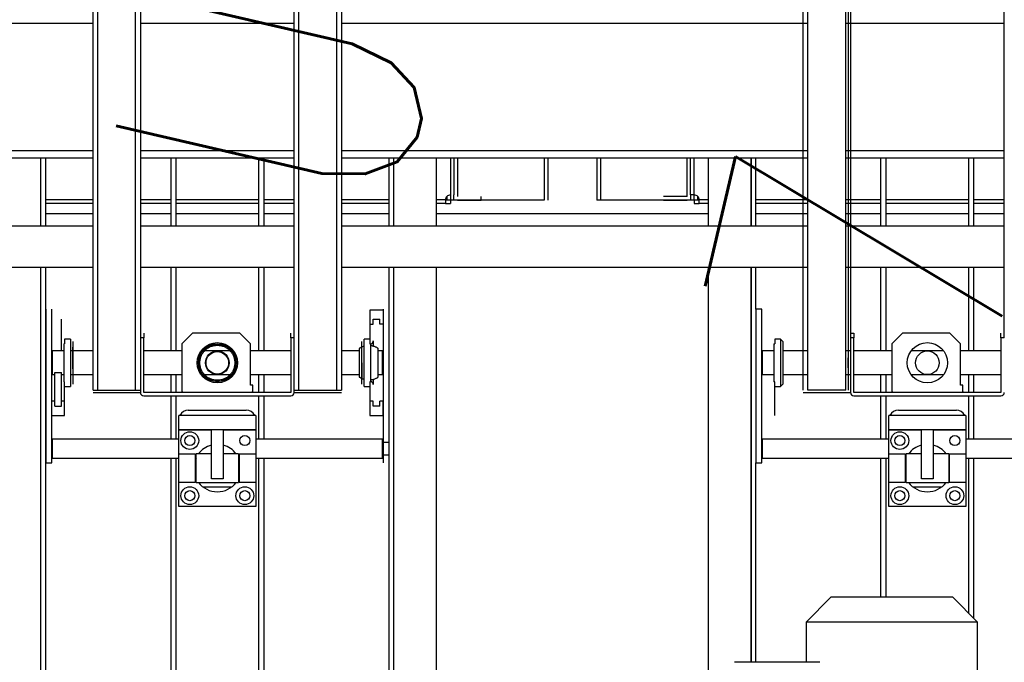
# Model space of a CAD drawing. Extents: x 34560 to 100229, y -303284 to -152113.
# Tile 8 of 74: x 87073 to 87905, y -300467 to -299924. Entities that reach past the tile are written whole.
import ezdxf

# ---------------------------------------------------------------- set-up
doc = ezdxf.new("R2010")
doc.units = 0
doc.header["$LTSCALE"] = 100
doc.linetypes.add('A_AGEG-_-____-A-$0$VERDECKT2', pattern=[4.762499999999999, 3.175, -1.5875])
doc.linetypes.add('ATPI1189A__GEG-_-FOE_-A-$0$SLD_SOLID', pattern=[0])
for name, color, linetype in [('A_AGEG-_-____-A-$0$A3-DECK-HOE', 5, 'A_AGEG-_-____-A-$0$VERDECKT2'), ('ATPI1189A__GEG-_-FOE_-A-$0$71', 7, 'CONTINUOUS'), ('BITO_BUILDING', 8, 'CONTINUOUS')]:
    doc.layers.add(name, color=color, linetype=linetype)
doc.styles.add('A_AGEG-_-____-A-$0$NORMAL', font='romans.shx', dxfattribs={"width": 0.75})

# ---------------------------------------------------------------- blocks, each defined once
blk = doc.blocks.new('EG-A-008 GR')
at = {"layer": 'ATPI1189A__GEG-_-FOE_-A-$0$71', "color": 56, "linetype": 'ATPI1189A__GEG-_-FOE_-A-$0$SLD_SOLID'}
for p, q in [((816.5712273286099, 209.593655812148), (816.5712273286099, 362.7934238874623)), ((816.9710076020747, 209.593655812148), (816.9710076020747, 362.7934238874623)), ((820.170775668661, 209.593655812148), (820.170775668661, 362.7934238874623)), ((833.9708244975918, 209.593655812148), (833.9708244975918, 362.7934238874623)), ((837.1713555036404, 209.593655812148), (837.1713555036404, 362.7934238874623)), ((837.5711357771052, 362.7934238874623), (837.5711357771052, 209.593655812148)), ((876.5710747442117, 209.593655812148), (876.5710747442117, 362.7934238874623)), ((876.9708550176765, 209.593655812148), (876.9708550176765, 362.7934238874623)), ((880.1713860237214, 209.593655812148), (880.1713860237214, 362.7934238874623)), ((880.3712761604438, 362.7934238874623), (880.3712761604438, 209.593655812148)), ((820.5713188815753, 358.393552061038), (820.5713188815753, 214.3936893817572)), ((833.5710442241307, 213.9935276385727), (833.5710442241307, 357.9937717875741)), ((880.5711662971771, 358.393552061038), (880.5711662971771, 214.3936893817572)), ((893.5708916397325, 213.9935276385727), (893.5708916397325, 357.9937717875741)), ((816.5712273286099, 240.5537388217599), (782.5708305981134, 240.5537388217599)), ((833.5710442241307, 240.5537388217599), (820.5713188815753, 240.5537388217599)), ((876.9708550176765, 240.5537388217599), (837.5711357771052, 240.5537388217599)), ((893.5708916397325, 240.5537388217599), (880.1713860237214, 240.5537388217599)), ((782.5708305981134, 229.8336765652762), (816.5712273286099, 229.8336765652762)), ((820.5713188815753, 229.8336765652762), (833.5710442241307, 229.8336765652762)), ((837.5711357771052, 229.8336765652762), (876.9708550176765, 229.8336765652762)), ((880.1713860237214, 229.8336765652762), (893.5708916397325, 229.8336765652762)), ((794.5711052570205, 229.193570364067), (816.5712273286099, 229.193570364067)), ((812.1713555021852, 223.4585544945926), (812.1713555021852, 229.193570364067)), ((812.1721184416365, 223.4585544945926), (812.1721184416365, 229.193570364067)), ((812.5718987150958, 223.4585544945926), (812.5718987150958, 229.193570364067)), ((820.5713188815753, 229.193570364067), (833.5710442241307, 229.193570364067)), ((823.1447136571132, 229.193570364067), (823.1447136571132, 223.4585544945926)), ((823.5948479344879, 223.4585544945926), (823.5948479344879, 229.193570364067)), ((830.5498039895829, 229.193570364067), (830.5498039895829, 223.4585544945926)), ((830.9991753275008, 229.193570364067), (830.9991753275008, 223.4585544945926)), ((837.5711357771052, 229.193570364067), (876.9708550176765, 229.193570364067)), ((841.5719902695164, 229.193570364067), (841.5719902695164, 223.4585544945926)), ((841.9732964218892, 223.4585544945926), (841.9732964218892, 229.193570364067)), ((845.5713188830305, 229.193570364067), (845.5713188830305, 223.4585544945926)), ((846.769896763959, 229.193570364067), (846.769896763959, 226.0697147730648)), ((846.7706597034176, 229.193570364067), (846.7706597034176, 226.0697147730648)), ((847.071257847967, 229.193570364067), (847.071257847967, 226.0697147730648)), ((847.3710930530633, 229.193570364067), (847.3710930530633, 225.9445927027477)), ((854.6808159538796, 229.193570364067), (854.6808159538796, 225.6390354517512)), ((854.991332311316, 229.193570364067), (854.991332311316, 225.6390354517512)), ((859.1493523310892, 229.193570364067), (859.1493523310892, 225.6390354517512)), ((859.4591057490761, 229.193570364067), (859.4591057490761, 225.6390354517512)), ((866.7688286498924, 225.9445927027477), (866.7688286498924, 229.193570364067)), ((867.0686638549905, 226.0697147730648), (867.0686638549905, 229.193570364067)), ((867.3700249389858, 226.0697147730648), (867.3700249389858, 229.193570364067)), ((868.5724175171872, 223.4585544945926), (868.5724175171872, 229.193570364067)), ((872.171202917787, 229.193570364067), (872.171202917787, 223.4585544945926)), ((872.1719658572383, 223.4585544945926), (872.1719658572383, 229.193570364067)), ((872.5717461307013, 223.4585544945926), (872.5717461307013, 229.193570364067)), ((880.1713860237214, 229.193570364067), (893.5708916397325, 229.193570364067)), ((883.1445610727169, 223.4585544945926), (883.1445610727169, 229.193570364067)), ((883.5946953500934, 223.4585544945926), (883.5946953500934, 229.193570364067)), ((890.5496514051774, 229.193570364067), (890.5496514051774, 223.4585544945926)), ((890.9997856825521, 223.4585544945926), (890.9997856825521, 229.193570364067)), ((854.991332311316, 227.0638248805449), (854.991332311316, 226.2150547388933)), ((816.5712273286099, 225.6447574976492), (812.5718987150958, 225.6447574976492)), ((823.1447136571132, 225.6447574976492), (820.5713188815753, 225.6447574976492)), ((830.5498039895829, 225.6447574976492), (823.5948479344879, 225.6447574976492)), ((833.5710442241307, 225.6447574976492), (830.9991753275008, 225.6447574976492)), ((841.5719902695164, 225.6447574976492), (837.5711357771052, 225.6447574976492)), ((846.3449394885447, 225.6447574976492), (845.5713188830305, 225.6447574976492)), ((846.3449394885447, 225.6447574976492), (846.3449394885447, 225.5718967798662)), ((846.769896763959, 225.6436130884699), (846.3449394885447, 225.6436130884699)), ((846.3449394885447, 225.5718967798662), (846.3449394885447, 225.3437778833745)), ((846.4807427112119, 225.6390354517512), (846.4807427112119, 225.9564182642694)), ((846.769896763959, 225.6436130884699), (846.769896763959, 225.3437778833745)), ((846.7706597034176, 226.0697147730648), (846.7706597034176, 225.6447574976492)), ((846.7706597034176, 225.6447574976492), (847.071257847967, 225.6447574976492)), ((854.6808159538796, 225.6390354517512), (846.7866814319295, 225.6390354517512)), ((847.071257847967, 225.6447574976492), (847.071257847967, 226.0697147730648)), ((847.3718559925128, 225.6436130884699), (849.3707573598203, 225.6436130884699)), ((849.3707573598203, 225.6436130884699), (849.3707573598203, 225.9438297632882)), ((859.4591057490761, 225.6390354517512), (859.1493523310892, 225.6390354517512)), ((859.4491875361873, 225.6390354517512), (859.4591057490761, 225.6390354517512)), ((867.3532402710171, 225.6390354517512), (859.4591057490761, 225.6390354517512)), ((866.7680657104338, 225.9438297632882), (864.7699272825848, 225.9438297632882)), ((864.7699272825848, 225.6436130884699), (866.7680657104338, 225.6436130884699)), ((867.3128044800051, 226.0697147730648), (867.0686638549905, 226.0697147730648)), ((867.0686638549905, 226.0697147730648), (867.0686638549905, 225.6447574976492)), ((867.3700249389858, 226.0697147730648), (867.3128044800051, 226.0697147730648)), ((867.3692619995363, 225.6447574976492), (867.3692619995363, 226.0697147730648)), ((867.7949822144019, 225.6436130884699), (867.3700249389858, 225.6436130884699)), ((867.3700249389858, 225.6436130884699), (867.3700249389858, 225.3437778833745)), ((867.6591789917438, 225.9564182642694), (867.6591789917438, 225.6390354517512)), ((867.6690972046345, 225.9468815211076), (867.6690972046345, 225.6390354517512)), ((867.7949822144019, 225.3437778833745), (867.7949822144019, 225.6447574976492)), ((868.5724175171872, 225.6447574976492), (867.7949822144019, 225.6447574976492)), ((876.9708550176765, 225.6447574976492), (872.5717461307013, 225.6447574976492)), ((883.1445610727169, 225.6447574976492), (880.1713860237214, 225.6447574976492)), ((890.5496514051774, 225.6447574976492), (883.5946953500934, 225.6447574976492)), ((893.5708916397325, 225.6447574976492), (890.9997856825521, 225.6447574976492)), ((816.5712273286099, 225.3437778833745), (812.5718987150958, 225.3437778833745)), ((823.1447136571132, 225.3437778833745), (820.5713188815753, 225.3437778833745)), ((830.5498039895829, 225.3437778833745), (823.5948479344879, 225.3437778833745)), ((833.5710442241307, 225.3437778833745), (830.9991753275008, 225.3437778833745)), ((841.5719902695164, 225.3437778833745), (837.5711357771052, 225.3437778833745)), ((846.3449394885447, 225.3437778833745), (845.5713188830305, 225.3437778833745)), ((846.3449394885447, 225.3437778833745), (846.769896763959, 225.3437778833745)), ((867.3700249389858, 225.3437778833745), (867.7949822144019, 225.3437778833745)), ((868.5724175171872, 225.3437778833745), (867.7949822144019, 225.3437778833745)), ((876.9708550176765, 225.3437778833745), (872.5717461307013, 225.3437778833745)), ((883.1445610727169, 225.3437778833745), (880.1713860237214, 225.3437778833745)), ((890.5496514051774, 225.3437778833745), (883.5946953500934, 225.3437778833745)), ((893.5708916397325, 225.3437778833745), (890.9997856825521, 225.3437778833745)), ((816.5712273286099, 224.4816563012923), (812.5718987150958, 224.4816563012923)), ((823.1447136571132, 224.4816563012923), (820.5713188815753, 224.4816563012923)), ((830.5498039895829, 224.4816563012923), (823.5948479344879, 224.4816563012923)), ((833.5710442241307, 224.4816563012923), (830.9991753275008, 224.4816563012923)), ((841.5719902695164, 224.4816563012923), (837.5711357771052, 224.4816563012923)), ((868.5724175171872, 224.4816563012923), (845.5713188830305, 224.4816563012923)), ((876.9708550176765, 224.4816563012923), (872.5717461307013, 224.4816563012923)), ((883.1445610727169, 224.4816563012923), (880.1713860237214, 224.4816563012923)), ((890.5496514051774, 224.4816563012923), (883.5946953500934, 224.4816563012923)), ((893.5708916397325, 224.4816563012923), (890.9997856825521, 224.4816563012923)), ((794.5711052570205, 223.4585544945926), (816.5712273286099, 223.4585544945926)), ((820.5713188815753, 223.4585544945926), (833.5710442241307, 223.4585544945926)), ((837.5711357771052, 223.4585544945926), (876.9708550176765, 223.4585544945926)), ((880.1713860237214, 223.4585544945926), (893.5708916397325, 223.4585544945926)), ((794.5711052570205, 219.9585697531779), (816.5712273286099, 219.9585697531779)), ((812.1713555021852, 146.1937687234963), (812.1713555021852, 219.9585697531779)), ((812.1721184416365, 146.1937687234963), (812.1721184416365, 219.9585697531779)), ((812.5718987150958, 146.1937687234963), (812.5718987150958, 219.9585697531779)), ((820.5713188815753, 219.9585697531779), (833.5710442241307, 219.9585697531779)), ((823.1447136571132, 219.9585697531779), (823.1447136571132, 212.8941318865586)), ((823.5948479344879, 212.8941318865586), (823.5948479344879, 219.9585697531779)), ((830.5498039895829, 219.9585697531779), (830.5498039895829, 212.8941318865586)), ((830.9991753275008, 219.9585697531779), (830.9991753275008, 212.8941318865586)), ((837.5711357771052, 219.9585697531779), (876.9708550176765, 219.9585697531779)), ((841.5719902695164, 219.9585697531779), (841.5719902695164, 205.1590702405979)), ((841.9732964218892, 146.1937687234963), (841.9732964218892, 219.9585697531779)), ((845.5713188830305, 219.9585697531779), (845.5713188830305, 146.1937687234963)), ((868.5724175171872, 146.1937687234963), (868.5724175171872, 219.9585697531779)), ((872.171202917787, 219.9585697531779), (872.171202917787, 186.5937015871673)), ((872.1719658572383, 186.5937015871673), (872.1719658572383, 219.9585697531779)), ((872.5717461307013, 216.4337894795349), (872.5717461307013, 219.9585697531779)), ((880.1713860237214, 219.9585697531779), (893.5708916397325, 219.9585697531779)), ((883.1445610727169, 212.8941318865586), (883.1445610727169, 219.9585697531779)), ((883.5946953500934, 212.8941318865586), (883.5946953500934, 219.9585697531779)), ((890.5496514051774, 219.9585697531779), (890.5496514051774, 212.8941318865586)), ((890.9997856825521, 212.8941318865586), (890.9997856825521, 219.9585697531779)), ((812.5741875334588, 216.4337894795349), (812.5741875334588, 203.4340641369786)), ((813.0739128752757, 203.4340641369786), (813.0739128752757, 216.4337894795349)), ((841.0722649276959, 216.3441440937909), (839.9721062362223, 216.3441440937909)), ((839.9721062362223, 216.3441440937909), (839.9721062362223, 215.1440403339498)), ((841.0722649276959, 216.3441440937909), (841.0722649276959, 215.1440403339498)), ((841.0737908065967, 216.4337894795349), (841.0737908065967, 203.4340641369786)), ((841.5742790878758, 216.4337894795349), (841.5742790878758, 203.4340641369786)), ((873.0722344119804, 216.4337894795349), (872.5717461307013, 216.4337894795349)), ((872.5717461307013, 216.4337894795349), (872.5717461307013, 203.4340641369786)), ((873.0722344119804, 203.4340641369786), (873.0722344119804, 216.4337894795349)), ((812.5741875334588, 215.6590244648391), (812.5741875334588, 214.8091099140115)), ((813.897124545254, 215.1440403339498), (813.897124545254, 215.5686161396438)), ((840.2467644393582, 215.1440403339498), (840.2467644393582, 215.5686161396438)), ((840.2467644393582, 215.5686161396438), (840.7968437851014, 215.5686161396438)), ((840.7968437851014, 215.1440403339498), (840.7968437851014, 215.5686161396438)), ((813.897124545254, 213.7379429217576), (813.897124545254, 215.1440403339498)), ((839.9721062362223, 215.1440403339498), (839.9721062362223, 213.4941837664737)), ((839.9721062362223, 215.1440403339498), (840.2467644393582, 215.1440403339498)), ((841.0722649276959, 215.1440403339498), (840.7968437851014, 215.1440403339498)), ((814.672271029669, 213.8943455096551), (814.1717827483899, 213.8943455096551)), ((814.1717827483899, 213.8943455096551), (814.1717827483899, 213.4941837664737)), ((814.672271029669, 213.8943455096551), (814.672271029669, 209.8942539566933)), ((820.5713188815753, 214.3936893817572), (820.5713188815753, 213.9935276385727)), ((820.8711540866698, 213.9935276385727), (820.5713188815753, 213.9935276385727)), ((820.5713188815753, 213.9935276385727), (820.5713188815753, 209.3952915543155)), ((820.8711540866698, 214.3936893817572), (820.8711540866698, 213.9935276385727)), ((820.8711540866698, 209.3952915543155), (820.8711540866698, 213.9935276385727)), ((824.9719536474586, 214.394070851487), (824.0716850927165, 213.4941837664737)), ((828.972045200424, 214.394070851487), (824.9719536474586, 214.394070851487)), ((829.872313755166, 213.4941837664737), (828.972045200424, 214.394070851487)), ((833.2727348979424, 213.9935276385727), (833.2727348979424, 214.3936893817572)), ((833.2727348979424, 213.9935276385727), (833.2727348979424, 209.3952915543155)), ((833.5733330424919, 213.9935276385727), (833.2727348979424, 213.9935276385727)), ((833.5733330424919, 213.9935276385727), (833.5733330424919, 214.3936893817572)), ((833.5733330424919, 209.3952915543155), (833.5733330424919, 213.9935276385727)), ((839.9721062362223, 213.8943455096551), (839.4723808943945, 213.8943455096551)), ((839.4723808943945, 209.8942539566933), (839.4723808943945, 213.8943455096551)), ((874.6721184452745, 213.8943455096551), (874.1723931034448, 213.8943455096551)), ((874.1723931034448, 213.8943455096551), (874.1723931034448, 213.4941837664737)), ((874.8720085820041, 213.6940739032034), (874.6721184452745, 213.8943455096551)), ((874.6721184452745, 213.8943455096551), (874.6721184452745, 209.8942539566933)), ((880.5711662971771, 214.3936893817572), (880.5711662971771, 213.9935276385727)), ((880.5711662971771, 214.3936893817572), (880.8710015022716, 214.3936893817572)), ((880.5711662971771, 213.9935276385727), (880.5711662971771, 209.3952915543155)), ((880.8710015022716, 213.9935276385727), (880.5711662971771, 213.9935276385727)), ((880.8710015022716, 214.3936893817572), (880.8710015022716, 213.9935276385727)), ((880.8710015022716, 209.3952915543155), (880.8710015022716, 213.9935276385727)), ((884.9718010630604, 214.394070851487), (884.0722954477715, 213.4941837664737)), ((888.9718926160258, 214.394070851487), (884.9718010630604, 214.394070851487)), ((889.8721611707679, 213.4941837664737), (888.9718926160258, 214.394070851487)), ((893.2733452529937, 213.9935276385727), (893.2733452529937, 214.3936893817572)), ((893.2733452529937, 213.9935276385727), (893.2733452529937, 209.3952915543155)), ((893.5731804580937, 213.9935276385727), (893.2733452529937, 213.9935276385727)), ((813.897124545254, 212.8941318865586), (813.897124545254, 213.7379429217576)), ((814.0970146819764, 213.4941837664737), (814.1717827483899, 213.4941837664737)), ((814.0970146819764, 213.4941837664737), (814.0970146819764, 210.2940342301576)), ((814.8721611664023, 213.6940739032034), (814.8721611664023, 210.0941440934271)), ((814.8721611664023, 211.3919041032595), (814.8721611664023, 213.2153293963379)), ((824.0716850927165, 213.4941837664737), (824.0716850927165, 209.4940922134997)), ((829.872313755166, 209.9941990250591), (829.872313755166, 213.4941837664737)), ((839.0718376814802, 213.0997440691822), (839.0718376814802, 210.6865665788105)), ((839.2717278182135, 211.8942997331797), (839.2717278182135, 213.6940739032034)), ((839.9721062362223, 213.4941837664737), (840.0468743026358, 213.4941837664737)), ((840.0468743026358, 210.2940342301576), (840.0468743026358, 213.4941837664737)), ((840.2467644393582, 213.7379429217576), (840.2467644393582, 213.2908604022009)), ((840.6717217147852, 211.8942997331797), (840.6717217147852, 213.1016514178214)), ((874.0968620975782, 213.4941837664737), (874.1723931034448, 213.4941837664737)), ((874.0968620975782, 213.4941837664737), (874.0968620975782, 210.2940342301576)), ((874.8720085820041, 213.6940739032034), (874.8720085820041, 210.0941440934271)), ((884.0722954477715, 213.4941837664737), (884.0722954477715, 209.4940922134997)), ((889.8721611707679, 209.9941990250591), (889.8721611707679, 213.4941837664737)), ((814.0970146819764, 212.8941318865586), (813.121978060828, 212.8941318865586)), ((813.121978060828, 212.8941318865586), (813.121978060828, 210.8940861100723)), ((816.5712273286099, 212.8941318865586), (814.672271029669, 212.8941318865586)), ((824.0716850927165, 212.8941318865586), (820.8711540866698, 212.8941318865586)), ((825.8554375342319, 212.8941318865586), (825.8233940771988, 212.8941318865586)), ((828.1556999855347, 212.8941318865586), (825.9881889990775, 212.8941318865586)), ((828.3212578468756, 212.8941318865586), (828.288451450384, 212.8941318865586)), ((833.2727348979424, 212.8941318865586), (829.872313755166, 212.8941318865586)), ((839.0718376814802, 212.8941318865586), (837.5711357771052, 212.8941318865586)), ((841.0219109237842, 212.8941318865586), (840.6717217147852, 212.8941318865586)), ((841.0219109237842, 210.8940861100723), (841.0219109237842, 212.8941318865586)), ((874.0968620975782, 212.8941318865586), (873.1218254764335, 212.8941318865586)), ((873.1218254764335, 212.8941318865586), (873.1218254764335, 210.8940861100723)), ((876.9708550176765, 212.8941318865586), (874.8720085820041, 212.8941318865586)), ((880.5711662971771, 212.8941318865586), (880.1713860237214, 212.8941318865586)), ((880.3712761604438, 211.4685795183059), (880.3712761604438, 212.3184940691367)), ((884.0722954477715, 212.8941318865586), (880.8710015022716, 212.8941318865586)), ((888.4469902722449, 212.8941318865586), (885.6973564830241, 212.8941318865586)), ((893.2733452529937, 212.8941318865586), (889.8721611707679, 212.8941318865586)), ((839.2717278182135, 211.8942997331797), (839.2717278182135, 210.5728886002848)), ((839.2717278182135, 210.0941440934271), (839.2717278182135, 211.8942997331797)), ((840.6717217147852, 210.6884739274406), (840.6717217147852, 211.8942997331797)), ((813.121978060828, 210.8940861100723), (813.3470451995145, 210.8940861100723)), ((813.3470451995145, 211.062695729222), (813.897124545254, 211.062695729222)), ((813.3470451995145, 208.2196018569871), (813.3470451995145, 211.062695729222)), ((813.897124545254, 208.2196018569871), (813.897124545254, 211.062695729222)), ((813.897124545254, 210.8940861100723), (814.0970146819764, 210.8940861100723)), ((814.672271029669, 210.8940861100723), (816.5712273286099, 210.8940861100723)), ((820.8711540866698, 210.8940861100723), (824.0716850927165, 210.8940861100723)), ((823.1447136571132, 210.8940861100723), (823.1447136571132, 209.3941471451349)), ((823.5948479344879, 209.3941471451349), (823.5948479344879, 210.8940861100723)), ((825.8233940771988, 210.8940861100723), (825.8554375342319, 210.8940861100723)), ((825.9881889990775, 210.8940861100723), (828.1556999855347, 210.8940861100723)), ((828.288451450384, 210.8940861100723), (828.3212578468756, 210.8940861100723)), ((829.872313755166, 210.8940861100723), (833.2727348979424, 210.8940861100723)), ((830.5498039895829, 210.8940861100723), (830.5498039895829, 209.3941471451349)), ((830.9991753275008, 210.8940861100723), (830.9991753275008, 209.3941471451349)), ((837.5711357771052, 210.8940861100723), (839.0718376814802, 210.8940861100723)), ((840.6717217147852, 210.8940861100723), (841.0219109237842, 210.8940861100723)), ((873.1218254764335, 210.8940861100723), (874.0968620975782, 210.8940861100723)), ((874.8720085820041, 210.8940861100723), (876.9708550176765, 210.8940861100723)), ((880.1713860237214, 210.8940861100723), (880.5711662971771, 210.8940861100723)), ((880.8710015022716, 210.8940861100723), (884.0722954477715, 210.8940861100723)), ((883.1445610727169, 209.3941471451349), (883.1445610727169, 210.8940861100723)), ((883.5946953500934, 209.3941471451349), (883.5946953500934, 210.8940861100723)), ((885.6973564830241, 210.8940861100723), (888.4469902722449, 210.8940861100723)), ((889.8721611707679, 210.8940861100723), (893.2733452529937, 210.8940861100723)), ((890.5496514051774, 210.8940861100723), (890.5496514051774, 209.3941471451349)), ((890.9997856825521, 209.3941471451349), (890.9997856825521, 210.8940861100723)), ((814.1717827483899, 210.2940342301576), (814.0970146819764, 210.2940342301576)), ((814.1717827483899, 208.6441776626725), (814.1717827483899, 210.2940342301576)), ((814.1717827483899, 209.8942539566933), (814.672271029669, 209.8942539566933)), ((830.0722038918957, 209.9941990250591), (829.872313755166, 209.9941990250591)), ((830.0722038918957, 209.4940922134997), (830.0722038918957, 209.9941990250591)), ((839.4723808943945, 209.8942539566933), (839.9721062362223, 209.8942539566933)), ((840.0468743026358, 210.2940342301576), (839.9721062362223, 210.2940342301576)), ((839.9721062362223, 210.2940342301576), (839.9721062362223, 208.6441776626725)), ((840.2467644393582, 210.4943058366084), (840.2467644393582, 210.0502750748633)), ((874.1723931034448, 210.2940342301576), (874.0968620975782, 210.2940342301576)), ((874.1723931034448, 208.6441776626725), (874.1723931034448, 210.2940342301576)), ((874.1723931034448, 209.8942539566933), (874.6721184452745, 209.8942539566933)), ((874.6721184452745, 209.8942539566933), (874.8720085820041, 210.0941440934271)), ((890.0720513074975, 209.9941990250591), (889.8721611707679, 209.9941990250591)), ((890.0720513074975, 209.4940922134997), (890.0720513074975, 209.9941990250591)), ((812.5741875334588, 209.0588352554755), (812.5741875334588, 208.2089207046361)), ((816.5712273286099, 209.593655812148), (816.9710076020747, 209.593655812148)), ((816.5712273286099, 209.3937656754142), (816.9710076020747, 209.3937656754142)), ((816.9710076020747, 209.593655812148), (820.170775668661, 209.593655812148)), ((816.9710076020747, 209.3937656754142), (820.170775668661, 209.3937656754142)), ((820.170775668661, 209.593655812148), (820.5713188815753, 209.593655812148)), ((820.170775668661, 209.3937656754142), (820.5713188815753, 209.3937656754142)), ((833.2719719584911, 209.3941471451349), (820.8719170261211, 209.3941471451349)), ((820.8719170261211, 209.0943119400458), (833.2719719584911, 209.0943119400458)), ((823.1447136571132, 209.0943119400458), (823.1447136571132, 205.4341099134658)), ((823.5948479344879, 205.4341099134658), (823.5948479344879, 209.0943119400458)), ((824.1723931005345, 209.3941471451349), (824.0716850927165, 209.4940922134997)), ((830.0722038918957, 209.4940922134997), (829.9722588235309, 209.3941471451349)), ((830.5498039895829, 209.0943119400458), (830.5498039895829, 205.4341099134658)), ((830.9991753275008, 209.0943119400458), (830.9991753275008, 205.4341099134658)), ((833.5733330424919, 209.593655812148), (833.9708244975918, 209.593655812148)), ((833.5733330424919, 209.3937656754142), (833.9708244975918, 209.3937656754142)), ((833.9708244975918, 209.593655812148), (837.1713555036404, 209.593655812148)), ((833.9708244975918, 209.3937656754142), (837.1713555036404, 209.3937656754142)), ((837.1713555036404, 209.593655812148), (837.5711357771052, 209.593655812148)), ((837.1713555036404, 209.3937656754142), (837.5711357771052, 209.3937656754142)), ((876.5710747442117, 209.3937656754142), (876.9708550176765, 209.3937656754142)), ((880.1713860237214, 209.593655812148), (876.9708550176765, 209.593655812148)), ((876.9708550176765, 209.3937656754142), (880.1713860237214, 209.3937656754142)), ((880.1713860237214, 209.3937656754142), (880.5711662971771, 209.3937656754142)), ((893.2718193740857, 209.3941471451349), (880.8717644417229, 209.3941471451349)), ((880.8717644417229, 209.0943119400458), (893.2718193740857, 209.0943119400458)), ((883.1445610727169, 205.4341099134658), (883.1445610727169, 209.0943119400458)), ((883.5946953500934, 205.4341099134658), (883.5946953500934, 209.0943119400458)), ((884.1722405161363, 209.3941471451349), (884.0722954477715, 209.4940922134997)), ((890.0720513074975, 209.4940922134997), (889.9721062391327, 209.3941471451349)), ((890.5496514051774, 209.0943119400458), (890.5496514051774, 205.4341099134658)), ((890.9997856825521, 205.4341099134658), (890.9997856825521, 209.0943119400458)), ((813.3470451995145, 208.6441776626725), (813.0723869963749, 208.6441776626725)), ((813.0723869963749, 208.6441776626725), (813.0723869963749, 207.4440739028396)), ((813.3470451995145, 208.2196018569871), (813.897124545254, 208.2196018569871)), ((814.1717827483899, 208.6441776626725), (813.897124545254, 208.6441776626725)), ((814.1717827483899, 207.4440739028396), (814.1717827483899, 208.6441776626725)), ((839.9721062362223, 208.6441776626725), (839.9721062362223, 207.4440739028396)), ((840.2467644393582, 208.6441776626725), (839.9721062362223, 208.6441776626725)), ((840.2467644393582, 208.2196018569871), (840.2467644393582, 208.6441776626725)), ((840.7968437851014, 208.2196018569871), (840.2467644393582, 208.2196018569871)), ((841.0722649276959, 208.6441776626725), (840.7968437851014, 208.6441776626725)), ((840.7968437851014, 208.2196018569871), (840.7968437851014, 208.6441776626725)), ((841.0722649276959, 207.4440739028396), (841.0722649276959, 208.6441776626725)), ((874.1723931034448, 207.4440739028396), (874.1723931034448, 208.6441776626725)), ((813.0723869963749, 207.4440739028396), (814.1717827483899, 207.4440739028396)), ((830.3216850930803, 207.4536106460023), (823.8222038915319, 207.4536106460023)), ((823.8222038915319, 206.2535068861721), (823.8222038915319, 207.4536106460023)), ((824.6217644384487, 207.8839084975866), (829.5221245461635, 207.8839084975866)), ((830.3216850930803, 207.4536106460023), (830.3216850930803, 206.2535068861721)), ((839.9721062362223, 207.4440739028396), (841.0722649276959, 207.4440739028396)), ((890.3222954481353, 207.4536106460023), (883.8220513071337, 207.4536106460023)), ((883.8220513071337, 206.2535068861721), (883.8220513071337, 207.4536106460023)), ((884.6223747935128, 207.8839084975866), (889.521971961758, 207.8839084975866)), ((890.3222954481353, 207.4536106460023), (890.3222954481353, 206.2535068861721)), ((823.8222038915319, 206.2535068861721), (826.5718376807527, 206.2535068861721)), ((823.8222038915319, 206.2432072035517), (823.8222038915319, 206.2535068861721)), ((823.8222038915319, 204.1931888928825), (823.8222038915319, 206.2432072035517)), ((823.8222038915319, 206.2432072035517), (826.5718376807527, 206.2432072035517)), ((826.5718376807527, 206.2535068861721), (827.5720513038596, 206.2535068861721)), ((826.5718376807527, 202.0840427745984), (826.5718376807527, 206.2535068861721)), ((827.5720513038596, 206.2535068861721), (827.5720513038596, 202.0840427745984)), ((827.5720513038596, 206.2535068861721), (830.3216850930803, 206.2535068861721)), ((827.5720513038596, 206.2432072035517), (830.3216850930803, 206.2432072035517)), ((830.3216850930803, 206.2535068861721), (830.3216850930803, 206.2432072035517)), ((830.3216850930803, 206.2432072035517), (830.3216850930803, 204.1931888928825)), ((883.8220513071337, 206.2535068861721), (886.5716850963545, 206.2535068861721)), ((883.8220513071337, 206.2432072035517), (883.8220513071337, 206.2535068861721)), ((883.8220513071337, 204.1931888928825), (883.8220513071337, 206.2432072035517)), ((883.8220513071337, 206.2432072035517), (886.5716850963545, 206.2432072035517)), ((886.5716850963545, 202.0840427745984), (886.5716850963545, 206.2535068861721)), ((886.5716850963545, 206.2535068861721), (887.5718987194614, 206.2535068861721)), ((887.5718987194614, 206.2535068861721), (890.3222954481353, 206.2535068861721)), ((887.5718987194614, 206.2535068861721), (887.5718987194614, 202.0840427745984)), ((887.5718987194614, 206.2432072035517), (890.3222954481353, 206.2432072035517)), ((890.3222954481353, 206.2535068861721), (890.3222954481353, 206.2432072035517)), ((890.3222954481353, 206.2432072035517), (890.3222954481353, 204.1931888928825)), ((812.5741875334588, 205.1590702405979), (812.5741875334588, 204.1088840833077)), ((812.5741875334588, 205.0591251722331), (812.5741875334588, 204.2088291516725)), ((823.8222038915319, 205.4341099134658), (813.121978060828, 205.4341099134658)), ((813.121978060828, 205.4341099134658), (813.121978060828, 203.8338444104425)), ((825.1451409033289, 205.1689884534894), (825.1626885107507, 205.2284977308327)), ((828.9819634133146, 205.2284977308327), (828.9995110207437, 205.1689884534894)), ((841.0219109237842, 205.4341099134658), (830.3216850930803, 205.4341099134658)), ((841.0219109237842, 203.8338444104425), (841.0219109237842, 205.4341099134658)), ((841.5742790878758, 205.1590702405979), (841.0737908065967, 205.1590702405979)), ((883.8220513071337, 205.4341099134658), (873.1218254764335, 205.4341099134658)), ((873.1218254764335, 205.4341099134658), (873.1218254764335, 203.8338444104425)), ((885.1449883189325, 205.1689884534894), (885.1625359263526, 205.2284977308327)), ((888.9818108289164, 205.2284977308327), (888.9993584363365, 205.1686069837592)), ((901.021758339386, 205.4341099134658), (890.3222954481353, 205.4341099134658)), ((823.8222038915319, 201.7933628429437), (823.8222038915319, 204.1931888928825)), ((823.8222038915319, 204.1931888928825), (825.2221977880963, 204.1931888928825)), ((825.2221977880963, 201.7933628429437), (825.2221977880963, 204.1931888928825)), ((826.5718376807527, 204.1931888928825), (825.2717888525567, 204.1931888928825)), ((825.2717888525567, 201.7933628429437), (825.2717888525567, 204.1931888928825)), ((828.8721001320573, 204.1931888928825), (827.5720513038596, 204.1931888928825)), ((828.8721001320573, 204.1931888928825), (828.8721001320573, 201.7933628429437)), ((828.8721001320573, 203.8651249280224), (828.9216911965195, 203.7533542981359)), ((828.9216911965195, 204.1931888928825), (830.3216850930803, 204.1931888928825)), ((828.9216911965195, 204.1931888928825), (828.9216911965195, 201.7933628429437)), ((830.3216850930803, 204.1931888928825), (830.3216850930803, 201.7933628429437)), ((841.0737908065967, 204.1088840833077), (841.5742790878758, 204.1088840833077)), ((841.5719902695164, 204.1088840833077), (841.5719902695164, 146.1937687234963)), ((883.8220513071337, 201.7933628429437), (883.8220513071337, 204.1931888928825)), ((883.8220513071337, 204.1931888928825), (885.2220452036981, 204.1931888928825)), ((885.2220452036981, 201.7933628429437), (885.2220452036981, 204.1931888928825)), ((885.2220452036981, 203.7533542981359), (885.2723992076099, 203.8651249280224)), ((886.5716850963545, 204.1931888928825), (885.2723992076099, 204.1931888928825)), ((885.2723992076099, 201.7933628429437), (885.2723992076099, 204.1931888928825)), ((888.8719475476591, 204.1931888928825), (887.5718987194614, 204.1931888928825)), ((888.8719475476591, 204.1931888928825), (888.8719475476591, 201.7933628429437)), ((888.8719475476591, 203.8651249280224), (888.9223015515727, 203.7533542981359)), ((888.9223015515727, 204.1931888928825), (890.3222954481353, 204.1931888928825)), ((888.9223015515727, 204.1931888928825), (888.9223015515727, 201.7933628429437)), ((890.3222954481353, 204.1931888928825), (890.3222954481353, 201.7933628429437)), ((812.5741875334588, 203.4340641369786), (813.0739128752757, 203.4340641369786)), ((813.121978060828, 203.8338444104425), (823.8222038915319, 203.8338444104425)), ((823.1447136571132, 203.8338444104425), (823.1447136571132, 159.1946384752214)), ((823.5948479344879, 160.1712009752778), (823.5948479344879, 203.8338444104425)), ((825.2717888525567, 203.7621281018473), (825.2481377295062, 203.8136265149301)), ((828.8957512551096, 203.8136265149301), (828.8721001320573, 203.7621281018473)), ((830.3216850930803, 203.8338444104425), (841.0219109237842, 203.8338444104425)), ((830.5498039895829, 203.8338444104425), (830.5498039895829, 160.1712009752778)), ((830.9991753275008, 203.8338444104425), (830.9991753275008, 159.1946384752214)), ((872.5717461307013, 203.4340641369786), (873.0722344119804, 203.4340641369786)), ((872.5717461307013, 186.5937015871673), (872.5717461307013, 203.4340641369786)), ((873.1218254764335, 203.8338444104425), (883.8220513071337, 203.8338444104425)), ((883.1445610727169, 192.0937321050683), (883.1445610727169, 203.8338444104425)), ((883.5946953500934, 192.0937321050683), (883.5946953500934, 203.8338444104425)), ((885.2723992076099, 203.7621281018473), (885.247985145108, 203.8136265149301)), ((888.896361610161, 203.8136265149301), (888.8719475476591, 203.7621281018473)), ((890.3222954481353, 203.8338444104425), (901.021758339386, 203.8338444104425)), ((890.5496514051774, 203.8338444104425), (890.5496514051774, 190.7662174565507)), ((890.9997856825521, 190.3160831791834), (890.9997856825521, 203.8338444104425)), ((825.2717888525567, 202.1214268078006), (825.2221977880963, 202.2331974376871)), ((828.9216911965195, 202.2331974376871), (828.8721001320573, 202.1214268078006)), ((885.2723992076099, 202.1214268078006), (885.2220452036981, 202.2331974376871)), ((888.9223015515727, 202.2331974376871), (888.8719475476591, 202.1214268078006)), ((823.8222038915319, 199.7433445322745), (823.8222038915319, 201.7933628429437)), ((825.2221977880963, 201.7933628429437), (823.8222038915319, 201.7933628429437)), ((825.2717888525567, 201.7933628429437), (828.8721001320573, 201.7933628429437)), ((828.2594597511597, 201.384045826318), (825.8844292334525, 201.384045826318)), ((827.5720513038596, 202.0840427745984), (826.5718376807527, 202.0840427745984)), ((830.3216850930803, 201.7933628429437), (828.9216911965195, 201.7933628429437)), ((830.3216850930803, 201.7933628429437), (830.3216850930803, 199.7433445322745)), ((883.8220513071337, 199.7433445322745), (883.8220513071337, 201.7933628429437)), ((885.2220452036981, 201.7933628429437), (883.8220513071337, 201.7933628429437)), ((885.2723992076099, 201.7933628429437), (888.8719475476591, 201.7933628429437)), ((888.2593071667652, 201.384045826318), (885.8842766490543, 201.384045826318)), ((887.5718987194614, 202.0840427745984), (886.5716850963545, 202.0840427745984)), ((890.3222954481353, 201.7933628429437), (888.9223015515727, 201.7933628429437)), ((890.3222954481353, 201.7933628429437), (890.3222954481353, 199.7433445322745)), ((830.3216850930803, 199.7433445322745), (823.8222038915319, 199.7433445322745)), ((890.3222954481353, 199.7433445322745), (883.8220513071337, 199.7433445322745)), ((878.9216911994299, 192.0937321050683), (876.822081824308, 189.9937412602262)), ((884.0722954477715, 192.0937321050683), (878.9216911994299, 192.0937321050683)), ((889.2221367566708, 192.0937321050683), (884.0722954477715, 192.0937321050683)), ((891.3217461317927, 189.9937412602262), (889.2221367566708, 192.0937321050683)), ((876.822081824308, 189.9937412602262), (876.822081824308, 186.5937015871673)), ((891.3217461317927, 189.9937412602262), (876.822081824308, 189.9937412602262)), ((891.3217461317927, 178.993680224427), (891.3217461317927, 189.9937412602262)), ((877.991668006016, 186.5937015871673), (870.7788384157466, 186.5937015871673))]:
    blk.add_line(p, q, dxfattribs=at)
for points in [[(820.8719170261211, 209.3941471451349), (820.8711540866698, 209.3941471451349), (820.8711540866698, 209.3941471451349), (820.8711540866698, 209.3945286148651), (820.8711540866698, 209.3945286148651), (820.8711540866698, 209.3949100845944), (820.8711540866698, 209.3949100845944), (820.8711540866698, 209.3952915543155)], [(833.2727348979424, 209.3952915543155), (833.2727348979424, 209.3949100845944), (833.2727348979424, 209.3949100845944), (833.2727348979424, 209.3945286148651), (833.2727348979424, 209.3945286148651), (833.2727348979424, 209.3941471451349), (833.2727348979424, 209.3941471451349), (833.2719719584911, 209.3941471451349)], [(880.8717644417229, 209.3941471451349), (880.8710015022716, 209.3945286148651), (880.8710015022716, 209.3945286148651), (880.8710015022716, 209.3949100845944), (880.8710015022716, 209.3949100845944), (880.8710015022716, 209.3952915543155)], [(893.2733452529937, 209.3952915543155), (893.2733452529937, 209.3949100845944), (893.2733452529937, 209.3949100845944), (893.2725823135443, 209.3949100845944), (893.2725823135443, 209.3949100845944), (893.2725823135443, 209.3945286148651), (893.2725823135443, 209.3945286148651), (893.2725823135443, 209.3941471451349), (893.2725823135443, 209.3941471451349), (893.2718193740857, 209.3941471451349)], [(825.2717888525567, 203.8651249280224), (825.2305901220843, 203.7739536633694), (825.2305901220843, 203.7739536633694), (825.2221977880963, 203.7533542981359)]]:
    blk.add_lwpolyline(points, dxfattribs=at)
for centre, radius in [((827.0721471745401, 211.8943435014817), 1.700230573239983), ((827.0719061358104, 211.8943632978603), 1.599848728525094), ((827.071909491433, 211.8941037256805), 1.574921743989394), ((887.072018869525, 211.8942120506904), 1.700235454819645), ((827.0718265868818, 211.8942284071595), 0.9999914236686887), ((827.0719882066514, 211.8938890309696), 0.9501552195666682), ((887.0718089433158, 211.8941505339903), 0.9998893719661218), ((824.7469932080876, 205.3186953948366), 0.7497634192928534), ((824.7468404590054, 205.3180330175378), 0.4249209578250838), ((829.3968253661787, 205.3183668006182), 0.4249476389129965), ((884.746912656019, 205.318435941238), 0.7497487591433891), ((884.7471346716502, 205.3178947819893), 0.425263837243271), ((889.3972506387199, 205.3178947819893), 0.425263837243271), ((824.7469932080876, 200.668579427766), 0.7497634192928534), ((829.3968625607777, 200.668114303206), 0.7501041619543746), ((884.746912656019, 200.668319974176), 0.7497487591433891), ((889.3969565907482, 200.668579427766), 0.7497634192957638), ((824.7467268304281, 200.6682064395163), 0.4249440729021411), ((829.3967119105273, 200.6685397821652), 0.4249709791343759), ((884.7470211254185, 200.6680682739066), 0.4252868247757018), ((889.3971370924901, 200.6680682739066), 0.4252868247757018)]:
    blk.add_circle(centre, radius, dxfattribs=at)
for centre, radius, start, end in [((846.7695285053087, 225.6451257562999), 0.4245891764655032, 89.95030568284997, 180.0496943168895), ((867.370393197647, 225.6451257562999), 0.4245891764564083, 359.9503056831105, 90.04969431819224), ((820.871527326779, 209.3945211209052), 0.3002094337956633, 179.8529605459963, 270.0743751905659), ((833.2718229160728, 209.3958224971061), 0.3015105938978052, 270.0283223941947, 359.8991053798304), ((880.8713747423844, 209.3945211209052), 0.3002094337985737, 179.8529605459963, 270.0743751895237), ((893.2716703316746, 209.3958224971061), 0.3015105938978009, 270.0283223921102, 359.8991053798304), ((824.6222028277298, 207.0830488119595), 0.8008598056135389, 90.03136361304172, 152.4382057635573), ((829.5216861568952, 207.0830488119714), 0.8008598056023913, 27.56179423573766, 89.96863638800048), ((884.6212895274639, 207.0855612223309), 0.7983480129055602, 89.92211268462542, 152.5474566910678), ((889.5230572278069, 207.0855612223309), 0.79834801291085, 27.45254330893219, 90.07788731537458), ((827.0764359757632, 202.9863087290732), 2.007935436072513, 104.5545742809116, 143.0544871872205), ((827.0717842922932, 202.9927776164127), 2.000587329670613, 36.8720054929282, 75.51893303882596), ((887.0679941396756, 203.0003420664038), 1.992274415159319, 104.4252556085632, 143.2205613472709), ((887.0729960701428, 202.9948153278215), 1.998273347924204, 36.84873859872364, 75.54219993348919), ((827.0719444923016, 202.993352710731), 2.000206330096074, 216.8651022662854, 323.1348977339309), ((887.0721733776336, 202.992651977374), 1.999480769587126, 216.8555954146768, 323.1444045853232)]:
    blk.add_arc(centre, radius, start, end, dxfattribs=at)
for points in [[(827.3607170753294, 213.3450291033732), (827.2167082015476, 213.3638789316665), (827.0723259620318, 213.3736393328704), (826.9271897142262, 213.3671382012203), (826.7831719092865, 213.3450291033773), (826.6426036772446, 213.3096498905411), (826.5062248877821, 213.2611057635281), (826.374706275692, 213.1989785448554), (826.2498772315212, 213.1241581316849), (826.1331914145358, 213.0377220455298), (826.025573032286, 212.9402897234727), (825.928134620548, 212.8326704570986), (825.8417046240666, 212.7159855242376), (825.7671177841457, 212.5915394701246), (825.7051384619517, 212.4604008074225), (825.6564345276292, 212.3236121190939), (825.6212151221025, 212.1826908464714), (825.599610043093, 212.0391747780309), (825.5922234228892, 211.8942997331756), (825.5995911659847, 211.7492330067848), (825.6212151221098, 211.6055271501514), (825.6564347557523, 211.4646067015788), (825.7051384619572, 211.3278171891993), (825.7671166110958, 211.1966747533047), (825.841704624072, 211.0722324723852), (825.9281390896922, 210.9555618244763), (826.025573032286, 210.8479282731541), (826.1331747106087, 210.750442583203), (826.2498772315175, 210.6640598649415), (826.374710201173, 210.5895205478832), (826.5062248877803, 210.5274937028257), (826.6426545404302, 210.4786015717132), (826.7831719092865, 210.4431888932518), (826.9270380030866, 210.4217219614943), (827.0723259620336, 210.4145786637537), (827.2172218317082, 210.4218034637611), (827.3607170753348, 210.4431888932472), (827.501639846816, 210.478540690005), (827.6384270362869, 210.5274937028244), (827.7695569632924, 210.5895231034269), (827.8940117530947, 210.6640598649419), (828.0106907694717, 210.7504772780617), (828.1183159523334, 210.8479282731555), (828.2157806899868, 210.9555468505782), (828.3021843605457, 211.0722324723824), (828.3766728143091, 211.1966999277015), (828.4387505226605, 211.3278171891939), (828.4879446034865, 211.464599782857), (828.5234368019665, 211.60552715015), (828.5446515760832, 211.7491995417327), (828.5516655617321, 211.8942997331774), (828.5446326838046, 212.0392075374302), (828.5234368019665, 212.1826908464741), (828.4879457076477, 212.3236222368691), (828.4387505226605, 212.4604008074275), (828.376668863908, 212.5915023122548), (828.3021843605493, 212.7159855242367), (828.2157954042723, 212.8327302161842), (828.1183159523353, 212.9402897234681), (828.0106358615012, 213.0375201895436), (827.8940117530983, 213.1241581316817), (827.7697031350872, 213.1995991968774), (827.6384270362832, 213.2611057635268), (827.5011594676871, 213.3073815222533), (827.3607170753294, 213.3450291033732)], [(839.4723808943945, 213.2855198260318), (839.3884095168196, 213.258499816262), (839.3052971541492, 213.2286808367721), (839.2069972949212, 213.1850584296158), (839.1145622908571, 213.1306431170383), (839.0930610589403, 213.1153948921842), (839.0718376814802, 213.0997440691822)], [(840.0468743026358, 213.4941837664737), (840.075964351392, 213.4977499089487), (840.1040947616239, 213.5044834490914), (840.1299496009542, 213.5164370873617), (840.1536858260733, 213.5327122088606), (840.1769842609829, 213.5537807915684), (840.1971733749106, 213.5777256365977), (840.2165977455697, 213.6092259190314), (840.2307427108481, 213.6433384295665), (840.241262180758, 213.6900108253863), (840.2467644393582, 213.7379429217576)], [(840.6717217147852, 213.0993625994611), (840.6102516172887, 213.1395672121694), (840.5473625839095, 213.1771824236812), (840.4512841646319, 213.2238833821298), (840.3512871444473, 213.2626316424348), (840.2489661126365, 213.2952395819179), (840.1445305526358, 213.3183262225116), (840.095830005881, 213.3247933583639), (840.0468743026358, 213.3297703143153)], [(839.0718376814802, 210.6888553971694), (839.1333650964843, 210.6489159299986), (839.1961968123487, 210.6110355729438), (839.2923193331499, 210.5628828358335), (839.3930351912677, 210.5255863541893), (839.4325758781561, 210.5144322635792), (839.4723808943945, 210.5042240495)], [(840.0468743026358, 210.4561588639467), (840.1420169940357, 210.4711353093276), (840.2360832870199, 210.490491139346), (840.3386779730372, 210.5210769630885), (840.4390251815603, 210.5595371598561), (840.5366391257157, 210.6039615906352), (840.6289971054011, 210.6575748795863), (840.6508763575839, 210.6728136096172), (840.6724846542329, 210.6884739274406)], [(840.2467644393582, 210.0502750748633), (840.2409266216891, 210.1010571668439), (840.22921683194, 210.1502201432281), (840.2086952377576, 210.1934622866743), (840.179625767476, 210.2318546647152), (840.1553136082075, 210.2545493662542), (840.1277458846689, 210.2730533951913), (840.0966672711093, 210.2865237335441), (840.0636589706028, 210.2932712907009), (840.0552740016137, 210.2937809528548), (840.0468743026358, 210.2940342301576)]]:
    blk.add_spline(points, degree=3, dxfattribs=at)
at = {"layer": 'A_AGEG-_-____-A-$0$A3-DECK-HOE', "char_height": 25, "width": 617.431339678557, "attachment_point": 1, "rotation": 76.90245116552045, "style": 'A_AGEG-_-____-A-$0$NORMAL'}
for s, insert in [('UK PANEELDECKE +8.00', (817.7919022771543, 228.7908979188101)), ('7 STK. BRE', (867.7622670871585, 216.0135087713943))]:
    blk.add_mtext(s, dxfattribs=dict(at, insert=insert))

msp = doc.modelspace()

# ---------------------------------------------------------------- block references
at = {"layer": 'BITO_BUILDING', "color": 6, "xscale": 10, "yscale": 10, "zscale": 10}
msp.add_blockref('EG-A-008 GR', (78969.31879721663, -302332.7662943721), dxfattribs=at)

doc.saveas('drawing.dxf')
